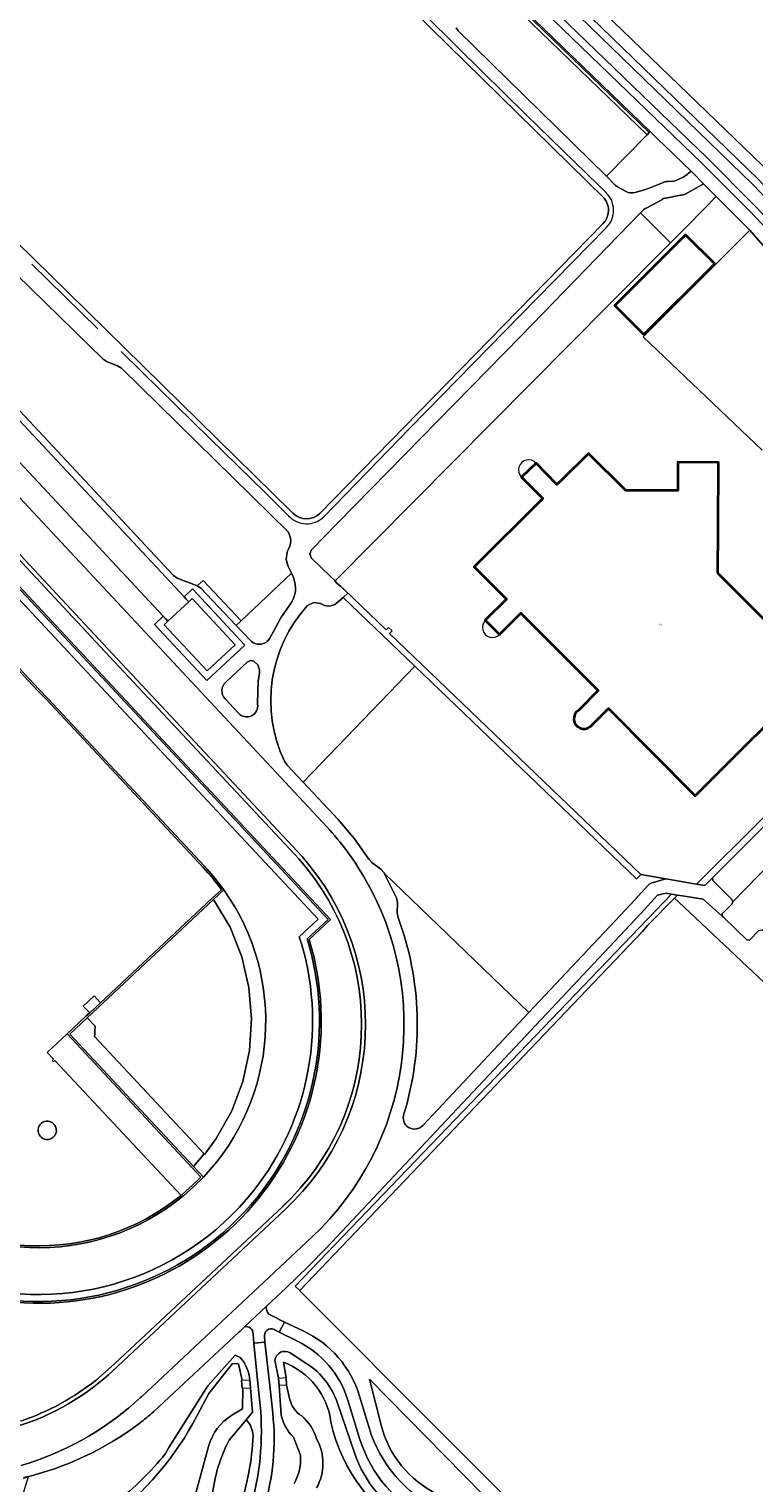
# Model space of a CAD drawing. Header units: metres. Extents: x 183400 to 185591, y 327112 to 329102.
# Tile 92 of 107: x 184685 to 184802, y 328553 to 328786. Entities that reach past the tile are written whole.
import ezdxf

# ---------------------------------------------------------------- set-up
doc = ezdxf.new("R2010")
doc.units = ezdxf.units.M
for name, color, linetype, lineweight in [('B-WE-GR-BEPLANTING_CULTUUR_BODEMBEDEKKER-GV', 90, 'Continuous', 18), ('B-WE-GR-BEPLANTING_CULTUUR_HEESTERS-GV', 90, 'Continuous', 18), ('B-WE-GR-GRAS-GV', 60, 'Continuous', 13), ('B-WE-GR-GROENVOORZIENING-GV', 80, 'Continuous', 18), ('B-WE-GR-HAAG-GV', 90, 'GR-HAAG1', 13), ('B-WE-IE-TERREINAFSCHEIDING_KUNSTMATIG_HEKWERK-G', 20, 'IE-TERREINAFSCHEIDING-KUNSTMATIG', 18), ('B-WE-KW-KUNSTWERK_DUIKER-G', 170, 'Continuous', 18), ('B-WE-OG-BEBOUWING-GV', 7, 'Continuous', 35), ('B-WE-OG-BEBOUWING_HUISNUMMER-T18', 10, 'Continuous', 18), ('B-WE-OG-BEBOUWING_LUIFEL-GV', 7, 'Continuous', 18), ('B-WE-OG-TERREIN_ERF-GV', 7, 'Continuous', 18), ('B-WE-OG-WATER-GV', 130, 'Continuous', 18), ('B-WE-VH-GOOT-G', 170, 'Continuous', 18), ('B-WE-VH-ONVERHARD-GV', 252, 'Continuous', 18), ('B-WE-VH-VERHARDING-GV', 252, 'Continuous', 18), ('B-WE-VH-VERHARDING_ASFALT-GV', 252, 'Continuous', 18), ('B-WE-VH-VERHARDING_BETON-GV', 252, 'Continuous', 18), ('B-WE-VH-VERHARDING_BETONSTRAATSTEEN-GV', 252, 'Continuous', 18), ('B-WE-VH-VERHARDING_HALFVERHARDING-GV', 252, 'Continuous', 18), ('B-WE-VH-VERHARDING_HALFVERHARDING_GRIND-GV', 252, 'Continuous', 18), ('B-WE-VH-VERHARDING_OPEN-GV', 252, 'Continuous', 18), ('B-WE-VH-VERHARDING_TEGEL-GV', 252, 'Continuous', 18)]:
    doc.layers.add(name, color=color, linetype=linetype, lineweight=lineweight)
doc.styles.add('NLCS-ISO-M200-T25', font='NLCS-ISO.ttf')
doc.linetypes.add('GR-HAAG1', pattern='A,6,[176,NLCS.SHX,S=0.125,R=0,X=0,Y=0],-2', length=8)
doc.linetypes.add('IE-TERREINAFSCHEIDING-KUNSTMATIG', pattern='A,4,[82,NLCS.SHX,S=0.75,R=90,X=0,Y=0],4,-2', length=10)

msp = doc.modelspace()

# ---------------------------------------------------------------- linework, layer by layer
at = {"layer": 'B-WE-GR-BEPLANTING_CULTUUR_BODEMBEDEKKER-GV', "flags": 128}
msp.add_lwpolyline([(184794.868, 328650.316), (184818.801, 328674.178), (184818.076, 328674.909), (184812.934, 328669.799), (184792.313, 328649.308), (184793.646, 328649.097), (184794.868, 328650.316)], close=True, dxfattribs=at)
msp.add_lwpolyline([(184802.307, 328641.858), (184800.806, 328640.344), (184800.349, 328640.359), (184796.684, 328643.962), (184796.443, 328644.198), (184793.397, 328646.925), (184790.379, 328647.386), (184789.27, 328647.555), (184788.787, 328647.063), (184789.434, 328646.447), (184804.128, 328632.648)], dxfattribs=at)
at = {"layer": 'B-WE-GR-BEPLANTING_CULTUUR_HEESTERS-GV', "flags": 128}
for points in [[(184791.28, 328763.432), (184791.438, 328763.557), (184787.153, 328767.702), (184786.156, 328768.665), (184784.872, 328769.908), (184784.732, 328769.765), (184784.382, 328769.408), (184777.861, 328762.749), (184779.284, 328761.354), (184779.288, 328761.351), (184779.628, 328761.09), (184781.023, 328760.298, 0.1843353), (184782.471, 328760.163, 0.0406626), (184786.876, 328761.704, -0.1369498), (184787.695, 328761.926), (184788.62, 328761.988, 0.1221328), (184789.349, 328762.241), (184790.292, 328762.65), (184790.844, 328763.087), (184791.052, 328763.252)], [(184793.253, 328761.451), (184792.678, 328761.126), (184790.593, 328759.946, -0.0997946), (184789.762, 328759.713), (184787.411, 328759.227, 0.3001084), (184786.735, 328758.966), (184784.263, 328757.668, 0.1227018), (184783.667, 328757.213), (184783.335, 328756.872), (184788.144, 328752.106), (184790.471, 328754.452), (184793.646, 328757.652), (184795.464, 328759.501), (184793.433, 328761.553)], [(184726.27, 328669.01), (184726.704, 328668.392), (184729.244, 328665.676), (184747.145, 328684.255), (184735.676, 328695.259), (184734.615, 328694.323, -0.3293044), (184732.052, 328694.285), (184730.966, 328694.435), (184729.972, 328693.973, 0.3052573)], [(184748.44, 328610.635), (184765.438, 328628.724), (184742.264, 328651.054), (184744.213, 328647.134), (184744.369, 328646.363), (184744.341, 328644.693), (184744.472, 328643.958, -0.1650077), (184745.414, 328612.505, 0.8202513)], [(184714.731, 328551.524, -0.0356522), (184714.148, 328550.315), (184716.058, 328547.684, 0.3996043), (184719.033, 328549.196, 0.0718915), (184721.228, 328560.95, 0.1689913), (184720.252, 328563.34), (184720.126, 328563.459), (184717.4, 328560.187, 0.0933777)]]:
    msp.add_lwpolyline(points, format="xyb", close=True, dxfattribs=at)
at = {"layer": 'B-WE-GR-GRAS-GV', "flags": 128}
for points in [[(184753.773, 328786.535), (184754.093, 328786.044), (184777.861, 328762.749), (184784.382, 328769.408), (184754.941, 328797.882)], [(184755.331, 328798.201), (184784.732, 328769.765), (184784.872, 328769.908), (184755.487, 328798.328)], [(184803.652, 328750.915), (184800.862, 328754.128), (184799.147, 328752.412), (184795.917, 328749.188), (184783.758, 328737.001), (184802.857, 328718.845)]]:
    msp.add_lwpolyline(points, dxfattribs=at)
for points in [[(184783.335, 328756.872), (184764.159, 328737.149), (184734.816, 328707.193), (184730.603, 328702.891), (184730.321, 328702.257), (184730.565, 328701.608), (184733.684, 328698.58), (184734.378, 328697.907), (184778.362, 328742.245), (184788.144, 328752.106), (184783.335, 328756.872)], [(184783.393, 328650.861), (184782.701, 328650.139), (184747.145, 328684.255), (184729.244, 328665.676), (184734.883, 328659.646), (184737.466, 328656.584), (184739.786, 328653.319), (184740.297, 328652.787), (184741.724, 328651.698), (184742.236, 328651.11), (184742.264, 328651.054), (184765.438, 328628.724), (184781.775, 328646.109), (184784.692, 328649.239), (184785.036, 328649.471), (184787.4, 328650.163), (184783.393, 328650.861)]]:
    msp.add_lwpolyline(points, close=True, dxfattribs=at)
for points in [[(184674.13, 328735.52), (184708.485, 328698.758), (184709.09, 328698.331), (184712.179, 328697.179), (184712.301, 328697.124), (184713.236, 328697.998), (184719.316, 328691.493), (184727.37, 328699.131), (184726.851, 328700.231), (184726.541, 328701.356), (184726.686, 328702.513), (184726.877, 328702.963, 0.3004495), (184726.804, 328705.802), (184723.956, 328708.594), (184700.143, 328731.98), (184699.524, 328732.375), (184697.852, 328733.002), (184697.207, 328733.442), (184680.993, 328749.303)], [(184661.91, 328601.407, 0.3789971), (184709.686, 328599.426), (184689.475, 328621.042), (184689.246, 328620.834), (184689.035, 328621.064), (184689.261, 328621.247), (184688.226, 328622.346), (184691.427, 328625.304), (184694.443, 328628.124), (184695.053, 328628.694), (184694.009, 328629.771), (184695.759, 328631.411), (184696.784, 328630.311), (184714.697, 328647.048), (184716.174, 328648.415, 0.0337044), (184713.226, 328651.991), (184688.154, 328678.822), (184686.703, 328680.366), (184659.22, 328709.733)], [(184776.08, 328536.71), (184728.707, 328584.138), (184728.727, 328584.159), (184728.046, 328584.812), (184728.005, 328584.851), (184788.31, 328647.702), (184787.431, 328647.836), (184786.076, 328647.516), (184783.385, 328644.597), (184732.942, 328590.963), (184730.144, 328588.094), (184726.463, 328584.54), (184723.409, 328581.685), (184723.397, 328581.639, 0.3953727), (184724.192, 328580.175), (184726.294, 328579.094), (184729.241, 328577.718, -0.213782), (184738.291, 328567.267), (184739.823, 328562.18, 0.212483), (184751.185, 328548.994)], [(184720.757, 328549, 0.094681), (184722.372, 328565.824), (184722.02, 328569.291), (184721.365, 328575.751), (184721.229, 328577.251, 0.4992386), (184719.87, 328578.36), (184719.108, 328577.636), (184718.932, 328577.5), (184705.318, 328564.774, -0.0150779), (184702.949, 328562.828, -0.1030737), (184684.484, 328554.189), (184684.464, 328554.114), (184685.189, 328554.304), (184682.927, 328547.015, -0.0959693)], [(184749.485, 328547.531, -0.2116451), (184738.369, 328560.318), (184736.431, 328566.613, 0.207386), (184728.347, 328576.066), (184725.437, 328577.48), (184724.876, 328577.772, 0.6683047), (184723.068, 328576.944), (184723.135, 328575.922), (184723.848, 328569.438), (184724.388, 328564.522, -0.1013767), (184722.956, 328549.212, -0.0053998)], [(184699.304, 328550.278, 0.0598026), (184707.183, 328558.034), (184707.711, 328559.045), (184713.98, 328568.885), (184718.373, 328573.823), (184719.17, 328573.437, -0.1752564), (184720.692, 328569.796), (184720.751, 328569.189), (184720.81, 328568.576), (184721.167, 328564.709), (184720.126, 328563.459), (184720.252, 328563.34, -0.1689913), (184721.228, 328560.95, -0.0718915), (184719.033, 328549.196, -0.3996043)], [(184727.811, 328553.227, 0.1426625), (184728.84, 328557.817), (184727.691, 328560.688, -0.1431356), (184725.757, 328564.178), (184725.433, 328568.976), (184725.366, 328569.56), (184725.298, 328570.147), (184724.735, 328573.021, -0.5450938), (184727.175, 328574.195), (184729.878, 328572.438, -0.1685376), (184734.785, 328566.119), (184737.482, 328558.152, 0.1948722), (184747.023, 328547.08)]]:
    msp.add_lwpolyline(points, format="xyb", dxfattribs=at)
for points in [[(184728.614, 328653.296), (184698.238, 328685.766), (184666.521, 328719.733), (184664.378, 328717.722), (184706.043, 328673.177), (184733.641, 328643.633), (184730.238, 328640.44, -0.2485106), (184722.104, 328598.929, -0.2486164), (184683.189, 328582.28, 0.4666124), (184678.073, 328576.942), (184679.16, 328573.69), (184680.524, 328570.544), (184680.586, 328570.417), (184681.619, 328567.704), (184682.285, 328564.878, 0.3650183), (184684.172, 328563.313, 0.0858502), (184696.075, 328569.827), (184699.016, 328572.412), (184726.022, 328597.671, 0.4051064)], [(184688.381, 328611.321, -1.0037467), (184688.085, 328608.388, -0.98876)], [(184750.761, 328551.564), (184758.177, 328547.949, -0.2834337), (184766.672, 328534.545), (184766.72, 328530.784), (184773.1, 328536.225), (184739.876, 328569.99), (184741.769, 328562.594, 0.2201544)], [(184758.177, 328547.949), (184750.761, 328551.564, -0.2201544), (184741.769, 328562.594), (184739.876, 328569.99), (184773.1, 328536.225), (184766.72, 328530.784), (184766.672, 328534.545, 0.2834337)]]:
    msp.add_lwpolyline(points, format="xyb", close=True, dxfattribs=at)
at = {"layer": 'B-WE-GR-GROENVOORZIENING-GV', "flags": 128}
msp.add_lwpolyline([(184754.941, 328797.882), (184784.382, 328769.408), (184784.732, 328769.765), (184755.331, 328798.201)], dxfattribs=at)
for points in [[(184719.316, 328691.493), (184713.236, 328697.998), (184712.301, 328697.124), (184712.837, 328696.758), (184718.531, 328690.749), (184719.316, 328691.493)], [(184735.676, 328695.259), (184747.145, 328684.255), (184782.701, 328650.139), (184783.393, 328650.861), (184743.127, 328689.496), (184743.518, 328689.889), (184742.933, 328690.448), (184742.541, 328690.07), (184735.85, 328696.544), (184735.299, 328697.012), (184736.425, 328695.919), (184735.676, 328695.259)], [(184788.31, 328647.702), (184728.005, 328584.851), (184728.046, 328584.812), (184728.727, 328584.159), (184783.646, 328641.719), (184784.468, 328642.658), (184788.787, 328647.063), (184789.27, 328647.555), (184788.31, 328647.702)]]:
    msp.add_lwpolyline(points, close=True, dxfattribs=at)
for points in [[(184719.316, 328691.493), (184718.531, 328690.749), (184720.864, 328688.287, 0.5196151), (184724.022, 328688.938), (184724.515, 328689.809), (184725.704, 328692.012), (184727.125, 328694.073, 0.2740165), (184727.701, 328698.43), (184727.37, 328699.131)], [(184721.961, 328678.166), (184721.954, 328678.286), (184722.072, 328681.839), (184722.281, 328683.169), (184722.292, 328683.653), (184721.997, 328684.465), (184721.361, 328685.05), (184720.801, 328685.13), (184720.285, 328684.898), (184718.575, 328683.295), (184716.869, 328681.681, 0.4195749), (184716.742, 328679.033), (184718.91, 328676.717, 0.7573861)], [(184719.504, 328569.762), (184719.402, 328569.759), (184719.508, 328568.51), (184719.617, 328568.516), (184719.547, 328565.224), (184717.854, 328564.196, 0.1922238), (184714.088, 328559.195), (184711.629, 328550.163, -0.1500513), (184708.176, 328547.305, 0.2354894), (184695.847, 328534.928, 0.2581044), (184698.561, 328527.225), (184701.98, 328524.187), (184700.881, 328522.163), (184700.571, 328522.319), (184700.029, 328521.26), (184700.256, 328521.135, -0.2154985), (184697.122, 328519.068, -0.1564115), (184688.599, 328529.623, -0.3352499), (184692.565, 328543.272), (184697.905, 328547.256, 0.1128698), (184712.259, 328564.124), (184714.121, 328567.698), (184717.917, 328572.463), (184718.909, 328572.405)]]:
    msp.add_lwpolyline(points, format="xyb", close=True, dxfattribs=at)
for points in [[(184714.731, 328551.524, -0.0933777), (184717.4, 328560.187), (184720.126, 328563.459), (184721.167, 328564.709), (184720.81, 328568.576), (184720.751, 328569.189), (184720.692, 328569.796, 0.1752564), (184719.17, 328573.437), (184718.373, 328573.823), (184713.98, 328568.885), (184707.711, 328559.045), (184707.183, 328558.034, -0.0598026), (184699.304, 328550.278)], [(184747.023, 328547.08, -0.1948722), (184737.482, 328558.152), (184734.785, 328566.119, 0.1685376), (184729.878, 328572.438), (184727.175, 328574.195, 0.5450938), (184724.735, 328573.021), (184725.298, 328570.147), (184725.366, 328569.56), (184725.433, 328568.976), (184725.757, 328564.178, 0.1431356), (184727.691, 328560.688), (184728.84, 328557.817, -0.1426625), (184727.811, 328553.227)], [(184731.402, 328552.542, 0.2612348), (184731.422, 328560.397, 0.1390271), (184729.026, 328564.108, -0.2063046), (184727.152, 328566.659), (184726.603, 328569.03), (184726.514, 328570.235), (184726.103, 328572.677, -0.2812339), (184733.717, 328563.056, 0.2170195), (184747.542, 328544.796)]]:
    msp.add_lwpolyline(points, format="xyb", dxfattribs=at)
at = {"layer": 'B-WE-GR-HAAG-GV', "flags": 128}
msp.add_lwpolyline([(184642.968, 328785.741), (184650.74, 328793.645), (184694.992, 328838.654), (184710.36, 328854.284), (184713.709, 328854.323), (184723.401, 328844.961), (184723.439, 328841.525), (184732.262, 328833.005), (184732.492, 328832.783), (184732.783, 328832.502), (184734.045, 328831.305), (184734.702, 328830.677), (184737.733, 328827.779), (184741.208, 328827.786), (184746.295, 328822.793), (184748.671, 328819.681), (184749.588, 328816.236), (184749.945, 328813.45), (184750.424, 328809.715), (184747.128, 328808.876), (184748.304, 328804.392), (184751.518, 328805.278), (184752.433, 328801.815), (184754.941, 328797.882), (184784.382, 328769.408), (184784.732, 328769.765), (184755.331, 328798.201), (184752.897, 328802.018), (184751.872, 328805.894), (184748.659, 328805.008), (184747.739, 328808.516), (184750.976, 328809.34), (184750.441, 328813.514), (184750.079, 328816.332), (184749.129, 328819.905), (184746.671, 328823.125), (184741.412, 328828.287), (184737.933, 328828.28), (184735.048, 328831.038), (184734.39, 328831.667), (184733.129, 328832.863), (184732.839, 328833.143), (184732.609, 328833.365), (184723.937, 328841.739), (184723.899, 328845.175), (184713.909, 328854.825), (184710.148, 328854.782), (184694.636, 328839.005), (184650.384, 328793.996), (184642.261, 328785.734), (184643.457, 328784.56), (184648.075, 328780.027), (184648.958, 328780.975), (184649.077, 328781.098), (184648.718, 328781.446), (184648.595, 328781.319), (184648.059, 328780.744), (184643.807, 328784.917), (184642.968, 328785.741)], close=True, dxfattribs=at)
at = {"layer": 'B-WE-IE-TERREINAFSCHEIDING_KUNSTMATIG_HEKWERK-G', "flags": 128}
for points in [[(184734.36, 328802.705), (184735.416, 328801.707), (184737.454, 328803.784), (184750.437, 328791.109), (184748.413, 328788.997), (184754.209, 328783.256)], [(184754.209, 328783.256), (184765.055, 328772.556)], [(184765.055, 328772.556), (184776.586, 328761.324)], [(184776.586, 328761.324), (184777.71, 328760.242)], [(184777.84, 328754.489), (184764.051, 328740.423)], [(184696.359, 328738.29), (184685.768, 328748.678)], [(184764.051, 328740.423), (184746.43, 328722.415)], [(184703.425, 328731.421), (184700.113, 328734.649)], [(184733.104, 328658.422), (184670.964, 328724.933), (184669.951, 328726), (184664.421, 328731.953)], [(184714.316, 328720.725), (184703.425, 328731.421)], [(184723.154, 328712.082), (184714.316, 328720.725)], [(184746.43, 328722.415), (184732.562, 328708.171)], [(184724.306, 328710.943), (184723.154, 328712.082)], [(184726.94, 328708.342), (184724.306, 328710.943)], [(184703.207, 328567.032), (184703.344, 328567.16), (184730.672, 328592.74)]]:
    msp.add_lwpolyline(points, dxfattribs=at)
at = {"layer": 'B-WE-IE-TERREINAFSCHEIDING_KUNSTMATIG_HEKWERK-G'}
for centre, radius, start, end in [((184775.084, 328757.305), 3.94, 314.38602, 48.20296), ((184729.832, 328710.931), 3.882, 221.83323, 314.6824), ((184700.962, 328628.388), 43.99, 30.29119, 43.05731), ((184698.693, 328626.825), 46.738, 313.17422, 30.54311), ((184670.503, 328602.241), 48.054, 288.15624, 312.88805)]:
    msp.add_arc(centre, radius, start, end, dxfattribs=at)
at = {"layer": 'B-WE-KW-KUNSTWERK_DUIKER-G', "flags": 128}
for points in [[(184719.504, 328569.762), (184719.402, 328569.759), (184719.508, 328568.51), (184719.617, 328568.516)], [(184720.692, 328569.796), (184719.504, 328569.762)], [(184720.751, 328569.189), (184720.692, 328569.796)], [(184720.81, 328568.576), (184720.751, 328569.189)], [(184725.298, 328570.147), (184726.514, 328570.235)], [(184725.366, 328569.56), (184725.298, 328570.147)], [(184725.433, 328568.976), (184725.366, 328569.56)], [(184726.603, 328569.03), (184725.433, 328568.976)], [(184726.514, 328570.235), (184726.603, 328569.03)], [(184719.617, 328568.516), (184720.81, 328568.576)]]:
    msp.add_lwpolyline(points, dxfattribs=at)
at = {"layer": 'B-WE-OG-BEBOUWING-GV', "flags": 128}
msp.add_lwpolyline([(184783.879, 328737.378), (184795.233, 328748.719), (184790.57, 328753.387), (184779.216, 328742.046), (184783.879, 328737.378)], close=True, dxfattribs=at)
msp.add_lwpolyline([(184804.201, 328690.648), (184795.739, 328699.139), (184795.777, 328706.344), (184795.832, 328716.907), (184789.31, 328716.928), (184789.296, 328712.416), (184780.971, 328712.39), (184774.988, 328718.333), (184770.652, 328714.062), (184769.939, 328713.36), (184766.611, 328716.765), (184764.282, 328714.559), (184767.658, 328711.139), (184756.693, 328700.187), (184761.855, 328695.001), (184758.459, 328691.6), (184760.731, 328689.331), (184764.144, 328692.748), (184776.563, 328680.347), (184773.372, 328677.155, 1.0546402), (184775.323, 328674.569), (184778.209, 328677.436), (184792.12, 328663.467), (184811.406, 328682.71, 0.995351)], format="xyb", dxfattribs=at)
at = {"layer": 'B-WE-OG-BEBOUWING_LUIFEL-GV', "flags": 128}
for points in [[(184766.611, 328716.765, 1.0423421), (184764.282, 328714.559)], [(184758.459, 328691.6, 1.0048447), (184760.731, 328689.331)]]:
    msp.add_lwpolyline(points, format="xyb", close=True, dxfattribs=at)
at = {"layer": 'B-WE-OG-TERREIN_ERF-GV', "flags": 128}
for points in [[(184806.808, 328852.208), (184799.182, 328844.358), (184795.812, 328840.89), (184794.691, 328839.736), (184791.897, 328836.86), (184790.736, 328835.665), (184787.665, 328832.503), (184782.85, 328827.547), (184775.588, 328820.072), (184772.042, 328816.422), (184767.867, 328814.035), (184767.412, 328813.899), (184766.337, 328813.577), (184764.951, 328813.297), (184763.976, 328813.201), (184763.184, 328811.995), (184764.076, 328801.913), (184804.371, 328763.046)], [(184802.857, 328718.845), (184783.758, 328737.001), (184795.917, 328749.188), (184799.147, 328752.412), (184800.862, 328754.128), (184795.464, 328759.501), (184793.646, 328757.652), (184790.471, 328754.452), (184788.144, 328752.106), (184778.362, 328742.245), (184734.378, 328697.907), (184734.365, 328697.894), (184734.673, 328697.544), (184735.299, 328697.012), (184735.85, 328696.544), (184742.541, 328690.07), (184742.933, 328690.448), (184743.518, 328689.889), (184743.127, 328689.496), (184783.393, 328650.861), (184787.4, 328650.163), (184792.313, 328649.308), (184812.934, 328669.799)], [(184804.128, 328632.648), (184789.434, 328646.447), (184788.787, 328647.063), (184784.468, 328642.658), (184783.646, 328641.719), (184728.727, 328584.159), (184728.707, 328584.138), (184776.08, 328536.71), (184776.08, 328536.71), (184776.591, 328536.198), (184744.813, 328505.802), (184745.778, 328504.672), (184777.23, 328470.618), (184777.306, 328470.535), (184777.914, 328469.878), (184778.222, 328469.544), (184778.857, 328469.944), (184793.223, 328481.318), (184811.564, 328497.084)]]:
    msp.add_lwpolyline(points, dxfattribs=at)
msp.add_lwpolyline([(184783.879, 328737.378), (184779.216, 328742.046), (184790.57, 328753.387), (184795.233, 328748.719), (184783.879, 328737.378)], close=True, dxfattribs=at)
msp.add_lwpolyline([(184811.406, 328682.71), (184792.12, 328663.467), (184778.209, 328677.436), (184775.323, 328674.569, -1.0546402), (184773.372, 328677.155), (184776.563, 328680.347), (184764.144, 328692.748), (184760.731, 328689.331), (184758.459, 328691.6), (184761.855, 328695.001), (184756.693, 328700.187), (184767.658, 328711.139), (184764.282, 328714.559), (184766.611, 328716.765), (184769.939, 328713.36), (184770.652, 328714.062), (184774.988, 328718.333), (184780.971, 328712.39), (184789.296, 328712.416), (184789.31, 328716.928), (184795.832, 328716.907), (184795.777, 328706.344), (184795.739, 328699.139), (184804.201, 328690.648)], format="xyb", dxfattribs=at)
at = {"layer": 'B-WE-OG-WATER-GV', "flags": 128}
msp.add_lwpolyline([(184719.617, 328568.516), (184719.508, 328568.51), (184719.402, 328569.759), (184719.504, 328569.762), (184718.909, 328572.405), (184717.917, 328572.463), (184714.121, 328567.698), (184712.259, 328564.124, -0.1128698), (184697.905, 328547.256), (184692.565, 328543.272, 0.3352499), (184688.599, 328529.623, 0.1564115), (184697.122, 328519.068, 0.2154985), (184700.256, 328521.135), (184700.029, 328521.26), (184700.571, 328522.319), (184700.881, 328522.163), (184701.98, 328524.187), (184698.561, 328527.225, -0.2581044), (184695.847, 328534.928, -0.2354894), (184708.176, 328547.305, 0.1500513), (184711.629, 328550.163), (184714.088, 328559.195, -0.1922238), (184717.854, 328564.196), (184719.547, 328565.224)], format="xyb", close=True, dxfattribs=at)
msp.add_lwpolyline([(184747.542, 328544.796, -0.2170195), (184733.717, 328563.056, 0.2812339), (184726.103, 328572.677), (184726.514, 328570.235), (184726.603, 328569.03), (184727.152, 328566.659, 0.2063046), (184729.026, 328564.108, -0.1390271), (184731.422, 328560.397, -0.2612348), (184731.402, 328552.542)], format="xyb", dxfattribs=at)
at = {"layer": 'B-WE-VH-GOOT-G', "flags": 128}
for points in [[(184728.614, 328653.296), (184698.238, 328685.766), (184666.521, 328719.733)], [(184696.075, 328569.827), (184699.016, 328572.412), (184726.022, 328597.671)]]:
    msp.add_lwpolyline(points, dxfattribs=at)
at = {"layer": 'B-WE-VH-GOOT-G'}
for centre, radius, start, end in [((184698.624, 328626.821), 40.004, 313.2257, 41.43845), ((184671.294, 328600.977), 39.804, 288.87634, 308.50364)]:
    msp.add_arc(centre, radius, start, end, dxfattribs=at)
at = {"layer": 'B-WE-VH-ONVERHARD-GV', "flags": 128}
msp.add_lwpolyline([(184707.589, 328691.454), (184706.986, 328690.89), (184713.897, 328683.497), (184718.367, 328687.676), (184711.457, 328695.069), (184710.918, 328694.566), (184707.589, 328691.454)], close=True, dxfattribs=at)
at = {"layer": 'B-WE-VH-VERHARDING-GV', "flags": 128}
for points in [[(184701.097, 328830.253), (184655.456, 328783.526, 0.4238806), (184655.456, 328779.506), (184691.668, 328744.051), (184727.457, 328708.917), (184727.663, 328708.706, 0.3929412), (184731.913, 328708.706), (184777.302, 328755.113, 0.3839127), (184777.507, 328759.252), (184741.276, 328794.832), (184705.226, 328830.162, 0.3945217)], [(184585.431, 328689.925), (184576.335, 328681.406), (184624.104, 328630.343), (184668.461, 328582.908), (184672.028, 328586.14, 0.3220773), (184721.289, 328600.16, 0.2511028), (184728.641, 328640.885), (184731.681, 328643.711), (184693.864, 328684.132), (184661.269, 328719, 0.3065466), (184613.267, 328729.839, 0.3024047)], [(184710.124, 328599.397, -0.3840245), (184661.476, 328601.411), (184660.319, 328602.596), (184659.279, 328603.732), (184631.142, 328633.801), (184602.326, 328664.616), (184599.323, 328668.418, -0.3693445), (184604.312, 328715.423, -0.3725536), (184651.814, 328717.498), (184655.72, 328713.912), (184686.922, 328680.571), (184688.373, 328679.027), (184713.445, 328652.196), (184713.879, 328651.732), (184715.183, 328650.207), (184716.572, 328648.374, -0.3581746), (184713.296, 328602.363), (184711.754, 328600.832)], [(184691.427, 328625.304), (184688.226, 328622.346), (184689.261, 328621.247), (184689.035, 328621.064), (184689.246, 328620.834), (184689.475, 328621.042), (184709.686, 328599.426, 0.0068361), (184709.933, 328599.628), (184711.549, 328601.051), (184712.882, 328602.365), (184711.488, 328603.844)]]:
    msp.add_lwpolyline(points, format="xyb", close=True, dxfattribs=at)
msp.add_lwpolyline([(184710.918, 328694.566), (184710.528, 328694.987), (184710.169, 328695.371), (184705.74, 328700.11), (184670.782, 328737.51), (184670.444, 328737.871), (184670.034, 328738.319), (184666.698, 328735.191), (184667.113, 328734.739), (184667.442, 328734.387), (184706.829, 328692.249), (184707.19, 328691.863), (184707.589, 328691.454), (184710.918, 328694.566)], close=True, dxfattribs=at)
at = {"layer": 'B-WE-VH-VERHARDING_ASFALT-GV', "flags": 128}
for points in [[(184655.456, 328783.526), (184701.097, 328830.253, -0.3945217), (184705.226, 328830.162), (184741.276, 328794.832), (184777.507, 328759.252, -0.3839127), (184777.302, 328755.113), (184731.913, 328708.706, -0.3929412), (184727.663, 328708.706), (184727.457, 328708.917), (184691.668, 328744.051), (184655.456, 328779.506, -0.4238806)], [(184602.902, 328729.726, -0.4041167), (184659.158, 328728.542), (184664.885, 328722.4), (184666.897, 328720.25), (184698.702, 328686.2), (184729.088, 328653.713, -0.4066412), (184726.326, 328597.098), (184699.56, 328572.045, -0.4191093), (184641.871, 328573.217), (184602.977, 328614.807), (184573.093, 328646.807, -0.4139198), (184575.287, 328703.905)], [(184721.869, 328599.102, 0.24926), (184729.911, 328640.537), (184733.271, 328643.647), (184663.643, 328718.108), (184662.579, 328719.266, 0.2984945), (184614.609, 328731.517, 0.310087), (184584.318, 328690.512), (184574.756, 328681.456), (184576.809, 328679.291), (184577.899, 328678.149), (184625.965, 328626.695), (184628.966, 328623.499), (184668.4, 328581.347), (184670.167, 328582.957), (184671.362, 328584.014), (184672.292, 328584.831), (184674.025, 328584.284), (184678.29, 328583.245, 0.2775015)], [(184729.911, 328640.537, -0.24926), (184721.869, 328599.102, -0.2775015), (184678.29, 328583.245), (184674.025, 328584.284), (184672.292, 328584.831), (184671.362, 328584.014), (184670.167, 328582.957), (184668.4, 328581.347), (184628.966, 328623.499), (184625.965, 328626.695), (184577.899, 328678.149), (184576.809, 328679.291), (184574.756, 328681.456), (184584.318, 328690.512, -0.310087), (184614.609, 328731.517, -0.2984945), (184662.579, 328719.266), (184663.643, 328718.108), (184733.271, 328643.647)], [(184672.028, 328586.14), (184668.461, 328582.908), (184624.104, 328630.343), (184576.335, 328681.406), (184585.431, 328689.925, -0.3024047), (184613.267, 328729.839, -0.3065466), (184661.269, 328719), (184693.864, 328684.132), (184731.681, 328643.711), (184728.641, 328640.885, -0.2511028), (184721.289, 328600.16, -0.3220773)], [(184716.869, 328681.681), (184718.575, 328683.295), (184720.285, 328684.898), (184720.801, 328685.13), (184721.361, 328685.05), (184721.997, 328684.465), (184722.292, 328683.653), (184722.281, 328683.169), (184722.072, 328681.839), (184721.954, 328678.286), (184721.961, 328678.166, -0.7573861), (184718.91, 328676.717), (184716.742, 328679.033, -0.4195749)], [(184714.901, 328646.828), (184717.54, 328642.388), (184719.414, 328637.683), (184720.57, 328632.76), (184721.01, 328627.709), (184720.669, 328622.652), (184719.604, 328617.696), (184717.841, 328612.958), (184715.346, 328608.547), (184713.488, 328606.044), (184713.42, 328606.09), (184711.707, 328604.049), (184713.296, 328602.363, 0.3581746), (184716.572, 328648.374)], [(184724.192, 328580.175, -0.3953727), (184723.397, 328581.639), (184723.409, 328581.685), (184719.87, 328578.36, -0.4992386), (184721.229, 328577.251), (184721.365, 328575.751), (184723.135, 328575.922), (184723.068, 328576.944, -0.6683047), (184724.876, 328577.772), (184725.437, 328577.48), (184726.294, 328579.094)]]:
    msp.add_lwpolyline(points, format="xyb", close=True, dxfattribs=at)
for points in [[(184804.603, 328754.956), (184801.616, 328758.072), (184794.003, 328765.722), (184758.297, 328800.198), (184756.901, 328801.92), (184755.839, 328801.361), (184756.575, 328800.269), (184757.483, 328799.316), (184793.161, 328764.867), (184800.781, 328757.21), (184803.704, 328754.161), (184804.603, 328754.956)], [(184756.901, 328801.92), (184758.297, 328800.198), (184794.003, 328765.722), (184801.616, 328758.072), (184804.603, 328754.956), (184806.173, 328756.342), (184801.334, 328761.426), (184761.245, 328800.334), (184760.085, 328801.636), (184759.13, 328803.095), (184758.015, 328802.507), (184756.901, 328801.92)], [(184760.192, 328803.654), (184759.13, 328803.095), (184760.085, 328801.636), (184761.245, 328800.334), (184801.334, 328761.426), (184806.173, 328756.342), (184807.073, 328757.137), (184802.179, 328762.278), (184762.08, 328801.196), (184761.045, 328802.355), (184760.192, 328803.654)], [(184667.442, 328734.387), (184666.043, 328733.08), (184657.63, 328742.08), (184663.708, 328747.762), (184672.121, 328738.762), (184670.782, 328737.51), (184705.74, 328700.11), (184710.169, 328695.371), (184711.509, 328696.624), (184719.922, 328687.624), (184713.844, 328681.942), (184705.431, 328690.943), (184706.829, 328692.249), (184667.442, 328734.387)], [(184695.053, 328628.694), (184696.784, 328630.311), (184695.759, 328631.411), (184694.009, 328629.771), (184695.053, 328628.694)], [(184713.42, 328606.09), (184695.841, 328624.877), (184695.853, 328625.192), (184695.874, 328625.715), (184695.907, 328626.565), (184694.648, 328627.905), (184691.851, 328625.29), (184711.707, 328604.049), (184713.42, 328606.09)]]:
    msp.add_lwpolyline(points, close=True, dxfattribs=at)
for points in [[(184684.484, 328554.189, 0.1030737), (184702.949, 328562.828, 0.0150779), (184705.318, 328564.774), (184718.932, 328577.5), (184719.108, 328577.636), (184719.87, 328578.36), (184723.409, 328581.685), (184726.463, 328584.54), (184730.144, 328588.094), (184732.942, 328590.963), (184783.385, 328644.597), (184786.076, 328647.516), (184787.431, 328647.836), (184788.31, 328647.702), (184789.27, 328647.555), (184790.379, 328647.386), (184793.397, 328646.925), (184796.443, 328644.198), (184796.443, 328644.6), (184796.458, 328644.613), (184797.969, 328646.106), (184798.15, 328646.467), (184797.97, 328646.868), (184796.187, 328648.628), (184794.906, 328649.893), (184794.868, 328650.316), (184793.646, 328649.097), (184792.313, 328649.308), (184787.4, 328650.163), (184785.036, 328649.471), (184784.692, 328649.239), (184781.775, 328646.109), (184765.438, 328628.724), (184748.44, 328610.635, -0.8202513), (184745.414, 328612.505, 0.1650077), (184744.472, 328643.958), (184744.341, 328644.693), (184744.369, 328646.363), (184744.213, 328647.134), (184742.264, 328651.054), (184742.236, 328651.11), (184741.724, 328651.698), (184740.297, 328652.787), (184739.786, 328653.319), (184737.466, 328656.584), (184734.883, 328659.646), (184729.244, 328665.676), (184726.704, 328668.392), (184726.27, 328669.01, -0.3052573), (184729.972, 328693.973), (184730.966, 328694.435), (184732.052, 328694.285, 0.3293044), (184734.615, 328694.323), (184735.676, 328695.259), (184736.425, 328695.919), (184735.299, 328697.012), (184734.673, 328697.544), (184734.365, 328697.894), (184734.378, 328697.907), (184733.684, 328698.58), (184730.565, 328701.608), (184730.321, 328702.257), (184730.603, 328702.891), (184734.816, 328707.193), (184764.159, 328737.149), (184783.335, 328756.872), (184783.667, 328757.213, -0.1227018), (184784.263, 328757.668), (184786.735, 328758.966, -0.3001084), (184787.411, 328759.227), (184789.762, 328759.713, 0.0997946), (184790.593, 328759.946), (184792.678, 328761.126), (184793.253, 328761.451), (184793.433, 328761.553), (184791.701, 328763.303), (184791.438, 328763.557), (184791.28, 328763.432), (184791.052, 328763.252), (184790.844, 328763.087), (184790.292, 328762.65), (184789.349, 328762.241, -0.1221328), (184788.62, 328761.988), (184787.695, 328761.926, 0.1369498), (184786.876, 328761.704, -0.0406626), (184782.471, 328760.163, -0.1843353), (184781.023, 328760.298), (184779.628, 328761.09), (184779.288, 328761.351), (184779.284, 328761.354), (184777.861, 328762.749), (184754.093, 328786.044), (184753.773, 328786.535)], [(184680.993, 328749.303), (184697.207, 328733.442), (184697.852, 328733.002), (184699.524, 328732.375), (184700.143, 328731.98), (184723.956, 328708.594), (184726.804, 328705.802, -0.3004495), (184726.877, 328702.963), (184726.686, 328702.513), (184726.541, 328701.356), (184726.851, 328700.231), (184727.37, 328699.131), (184727.701, 328698.43, -0.2740165), (184727.125, 328694.073), (184725.704, 328692.012), (184724.515, 328689.809), (184724.022, 328688.938, -0.5196151), (184720.864, 328688.287), (184718.531, 328690.749), (184712.837, 328696.758), (184712.301, 328697.124), (184712.179, 328697.179), (184709.09, 328698.331), (184708.485, 328698.758), (184674.13, 328735.52)], [(184684.07, 328556.127), (184685.477, 328556.579, 0.1083337), (184703.207, 328567.032), (184703.344, 328567.16), (184730.672, 328592.74, 0.3510226), (184738.946, 328650.577, 0.0557604), (184733.104, 328658.422), (184670.964, 328724.933)], [(184670.964, 328724.933), (184733.104, 328658.422, -0.0557604), (184738.946, 328650.577, -0.3510226), (184730.672, 328592.74), (184703.344, 328567.16), (184703.207, 328567.032, -0.1083337), (184685.477, 328556.579), (184684.07, 328556.127)], [(184683.189, 328582.28, 0.2486164), (184722.104, 328598.929, 0.2485106), (184730.238, 328640.44), (184733.641, 328643.633), (184706.043, 328673.177), (184664.378, 328717.722)]]:
    msp.add_lwpolyline(points, format="xyb", dxfattribs=at)
at = {"layer": 'B-WE-VH-VERHARDING_BETON-GV', "flags": 128}
msp.add_lwpolyline([(184688.085, 328608.388, 1.0037467), (184688.381, 328611.321, 0.98876)], format="xyb", close=True, dxfattribs=at)
at = {"layer": 'B-WE-VH-VERHARDING_BETONSTRAATSTEEN-GV', "flags": 128}
msp.add_lwpolyline([(184659.158, 328728.542, 0.4041167), (184602.902, 328729.726), (184575.287, 328703.905, 0.4139198), (184573.093, 328646.807), (184602.977, 328614.807), (184641.871, 328573.217, 0.4191093), (184699.56, 328572.045), (184726.326, 328597.098, 0.4066412), (184729.088, 328653.713), (184698.702, 328686.2), (184666.897, 328720.25), (184664.885, 328722.4)], format="xyb", close=True, dxfattribs=at)
msp.add_lwpolyline([(184666.521, 328719.733), (184698.238, 328685.766), (184728.614, 328653.296, -0.4051064), (184726.022, 328597.671), (184699.016, 328572.412), (184696.075, 328569.827, -0.0858502), (184684.172, 328563.313)], format="xyb", dxfattribs=at)
for points in [[(184798.15, 328646.467), (184824.849, 328673.867), (184824.721, 328673.963), (184824.7, 328673.985), (184821.923, 328676.713), (184821.868, 328676.767), (184821.766, 328676.87), (184821.683, 328676.9), (184821.665, 328676.902), (184821.643, 328676.904), (184821.405, 328676.774), (184818.801, 328674.178), (184794.868, 328650.316), (184794.906, 328649.893), (184796.187, 328648.628), (184797.97, 328646.868), (184798.15, 328646.467)], [(184830.109, 328668.779), (184824.849, 328673.867), (184798.15, 328646.467), (184797.969, 328646.106), (184796.458, 328644.613), (184796.443, 328644.6), (184796.443, 328644.198), (184796.684, 328643.962), (184800.349, 328640.359), (184800.806, 328640.344), (184802.307, 328641.858), (184802.729, 328642.005), (184802.9, 328641.954), (184816.697, 328655.556), (184830.109, 328668.779)]]:
    msp.add_lwpolyline(points, close=True, dxfattribs=at)
at = {"layer": 'B-WE-VH-VERHARDING_HALFVERHARDING-GV', "flags": 128}
msp.add_lwpolyline([(184694.648, 328627.905), (184695.907, 328626.565), (184695.874, 328625.715), (184695.853, 328625.192), (184695.841, 328624.877), (184713.42, 328606.09), (184713.488, 328606.044), (184715.346, 328608.547), (184717.841, 328612.958), (184719.604, 328617.696), (184720.669, 328622.652), (184721.01, 328627.709), (184720.57, 328632.76), (184719.414, 328637.683), (184717.54, 328642.388), (184714.901, 328646.828), (184694.648, 328627.905)], close=True, dxfattribs=at)
at = {"layer": 'B-WE-VH-VERHARDING_HALFVERHARDING_GRIND-GV', "flags": 128}
for points in [[(184751.185, 328548.994, -0.212483), (184739.823, 328562.18), (184738.291, 328567.267, 0.213782), (184729.241, 328577.718), (184726.294, 328579.094), (184725.437, 328577.48), (184728.347, 328576.066, -0.207386), (184736.431, 328566.613), (184738.369, 328560.318, 0.2116451), (184749.485, 328547.531)], [(184722.956, 328549.212, 0.1013767), (184724.388, 328564.522), (184723.848, 328569.438), (184723.135, 328575.922), (184721.365, 328575.751), (184722.02, 328569.291), (184722.372, 328565.824, -0.094681), (184720.757, 328549, -0.2045081)]]:
    msp.add_lwpolyline(points, format="xyb", dxfattribs=at)
at = {"layer": 'B-WE-VH-VERHARDING_OPEN-GV', "flags": 128}
msp.add_lwpolyline([(184706.829, 328692.249), (184705.431, 328690.943), (184713.844, 328681.942), (184719.922, 328687.624), (184711.509, 328696.624), (184710.169, 328695.371), (184710.528, 328694.987), (184710.918, 328694.566), (184711.457, 328695.069), (184718.367, 328687.676), (184713.897, 328683.497), (184706.986, 328690.89), (184707.589, 328691.454), (184707.19, 328691.863), (184706.829, 328692.249)], close=True, dxfattribs=at)
at = {"layer": 'B-WE-VH-VERHARDING_TEGEL-GV', "flags": 128}
for points in [[(184804.371, 328763.046), (184764.076, 328801.913), (184763.184, 328811.995), (184763.976, 328813.201), (184763.518, 328815.278), (184762.95, 328815.142), (184762.464, 328814.819), (184761.771, 328814.223), (184761.668, 328814.134, 0.2878388), (184759.767, 328804.576), (184760.192, 328803.654), (184761.045, 328802.355), (184762.08, 328801.196), (184802.179, 328762.278)], [(184661.476, 328601.411, 0.3840245), (184710.124, 328599.397), (184711.754, 328600.832), (184713.296, 328602.363), (184711.707, 328604.049), (184691.851, 328625.29), (184694.648, 328627.905), (184714.901, 328646.828), (184716.572, 328648.374), (184715.183, 328650.207), (184713.879, 328651.732), (184713.445, 328652.196), (184713.226, 328651.991, -0.0337044), (184716.174, 328648.415), (184714.697, 328647.048), (184696.784, 328630.311), (184695.053, 328628.694), (184694.443, 328628.124), (184691.427, 328625.304), (184711.488, 328603.844), (184712.882, 328602.365), (184711.549, 328601.051), (184709.933, 328599.628, -0.0068361), (184709.686, 328599.426, -0.3789971), (184661.91, 328601.407)]]:
    msp.add_lwpolyline(points, format="xyb", dxfattribs=at)
for points in [[(184755.487, 328798.328), (184784.872, 328769.908), (184786.156, 328768.665), (184787.153, 328767.702), (184791.438, 328763.557), (184791.701, 328763.303), (184793.433, 328761.553), (184795.464, 328759.501), (184800.862, 328754.128), (184803.652, 328750.915)], [(184803.704, 328754.161), (184800.781, 328757.21), (184793.161, 328764.867), (184757.483, 328799.316)]]:
    msp.add_lwpolyline(points, dxfattribs=at)
msp.add_lwpolyline([(184713.226, 328651.991), (184713.445, 328652.196), (184688.373, 328679.027), (184686.922, 328680.571), (184655.72, 328713.912), (184651.814, 328717.498), (184639, 328705.523), (184639.205, 328705.304), (184642.112, 328702.196), (184642.078, 328702.164), (184642.283, 328701.945), (184642.536, 328702.182), (184641.994, 328702.762), (184639.424, 328705.509), (184651.831, 328717.118, -0.0292602), (184655.723, 328713.459), (184654.629, 328712.457), (184658.116, 328708.72), (184659.22, 328709.733), (184686.703, 328680.366), (184688.154, 328678.822)], format="xyb", close=True, dxfattribs=at)

# ---------------------------------------------------------------- texts
at = {"layer": 'B-WE-OG-BEBOUWING_HUISNUMMER-T18', "insert": (184786.524, 328690.9), "char_height": 0.36, "attachment_point": 5, "rotation": 315.5, "style": 'NLCS-ISO-M200-T25'}
msp.add_mtext('19', dxfattribs=at)

doc.saveas('drawing.dxf')
